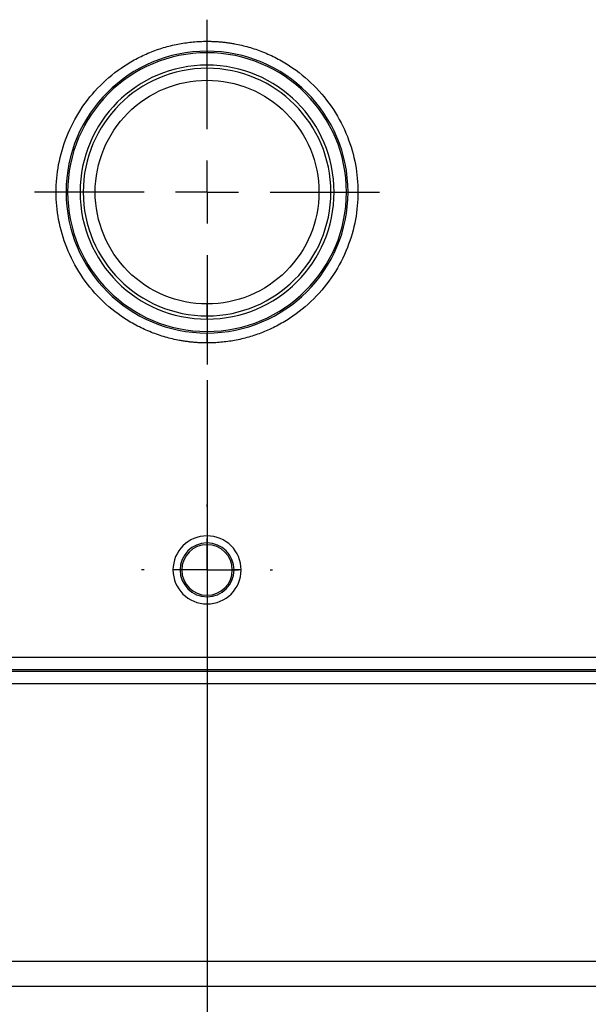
# Model space of a CAD drawing. Header units: millimetres. Extents: x 0 to 1118, y 0 to 864.
# Tile 8 of 67: x 317 to 363, y 141 to 220. Entities that reach past the tile are written whole.
import ezdxf

# ---------------------------------------------------------------- set-up
doc = ezdxf.new("R2010")
doc.units = ezdxf.units.MM
doc.linetypes.add('CENTERX2', pattern=[20.32, 12.7, -2.54, 2.54, -2.54])
doc.layers.add('CENTER', color=40, linetype='CENTERX2')
doc.layers.add('DIMENSIONS', color=140, linetype='Continuous', lineweight=25)
doc.styles.add('SLDTEXTSTYLE0', font='TXT', dxfattribs={"width": 0.75})
doc.dimstyles.new('SLDDIMSTYLE2', dxfattribs={"dimtxt": 10, "dimasz": 10, "dimexe": 0, "dimexo": 0.0625, "dimgap": 2.5, "dimtad": 0, "dimtih": 1, "dimtoh": 1, "dimdec": 1, "dimrnd": 1e-09, "dimzin": 12, "dimdsep": 46, "dimtxsty": 'SLDTEXTSTYLE0', "dimsah": 1, "dimcen": 0.09, "dimadec": 0, "dimazin": 3, "dimtfac": 1, "dimtdec": 1, "dimtofl": 0, "dimtmove": 0, "dimatfit": 3, "dimfxl": 0, "dimfrac": 2, "dimtolj": 1, "dimtzin": 12, "dimarcsym": 0})
doc.dimstyles.new('SLDDIMSTYLE3', dxfattribs={"dimtxt": 10, "dimasz": 10, "dimexe": 0, "dimexo": 0.0625, "dimgap": 2.5, "dimtad": 0, "dimtih": 1, "dimtoh": 1, "dimdec": 1, "dimrnd": 1e-09, "dimzin": 4, "dimdsep": 46, "dimtxsty": 'SLDTEXTSTYLE0', "dimsah": 1, "dimcen": 0.09, "dimadec": 0, "dimazin": 1, "dimtfac": 1, "dimtdec": 1, "dimtmove": 0, "dimatfit": 0, "dimfxl": 0, "dimfrac": 2, "dimtolj": 1, "dimtzin": 12, "dimarcsym": 0})

# ---------------------------------------------------------------- blocks, each defined once
blk = doc.blocks.new('_D_7')
at = {"layer": 'DIMENSIONS'}
for p, q in [((387.505, 192.232), (387.505, 117.271)), ((332.505, 191.382), (332.505, 117.271)), ((278.713, 121.919), (275.666, 121.919)), ((275.666, 121.919), (275.666, 106.044)), ((304.574, 121.919), (307.621, 121.919)), ((307.621, 121.919), (307.621, 106.044)), ((332.505, 120.446), (312.698, 120.446)), ((387.505, 120.446), (406.736, 120.446)), ((275.666, 106.044), (278.713, 106.044)), ((307.621, 106.044), (304.574, 106.044))]:
    blk.add_line(p, q, dxfattribs=at)
for points in [[(332.505, 120.446), (322.505, 121.985), (322.505, 118.908)], [(387.505, 120.446), (397.505, 118.908), (397.505, 121.985)]]:
    blk.add_solid(points, dxfattribs=at)
at = {"layer": 'DIMENSIONS', "char_height": 10, "attachment_point": 1, "style": 'SLDTEXTSTYLE0'}
for s, insert in [('55.0', (278.713, 136.84)), ('2.17', (278.713, 118.934))]:
    blk.add_mtext(s, dxfattribs=dict(at, insert=insert))
blk = doc.blocks.new('_D_9')
at = {"layer": 'DIMENSIONS'}
for p, q in [((332.505, 191.382), (332.505, 87.271)), ((456.005, 189.842), (456.005, 87.271)), ((381.324, 91.919), (378.277, 91.919)), ((378.277, 91.919), (378.277, 76.044)), ((407.185, 91.919), (410.232, 91.919)), ((410.232, 91.919), (410.232, 76.044)), ((332.505, 90.446), (373.201, 90.446)), ((456.005, 90.446), (415.309, 90.446)), ((378.277, 76.044), (381.324, 76.044)), ((410.232, 76.044), (407.185, 76.044))]:
    blk.add_line(p, q, dxfattribs=at)
for points in [[(332.505, 90.446), (342.505, 88.908), (342.505, 91.985)], [(456.005, 90.446), (446.005, 91.985), (446.005, 88.908)]]:
    blk.add_solid(points, dxfattribs=at)
at = {"layer": 'DIMENSIONS', "char_height": 10, "attachment_point": 1, "style": 'SLDTEXTSTYLE0'}
for s, insert in [('123.5', (377.63, 106.84)), ('4.86', (381.324, 88.934))]:
    blk.add_mtext(s, dxfattribs=dict(at, insert=insert))
blk = doc.blocks.new('SW_CENTERMARKSYMBOL_4')
at = {"layer": 'CENTER', "color": 0}
for p, q in [((0, 5.08), (0, 5.29)), ((0, 0), (0, 2.54)), ((-5.08, 0), (-5.29, 0)), ((0, 0), (-2.54, 0)), ((0, 0), (0, -2.54)), ((0, 0), (2.54, 0)), ((5.08, 0), (5.29, 0)), ((0, -5.08), (0, -5.29))]:
    blk.add_line(p, q, dxfattribs=at)
blk = doc.blocks.new('SW_CENTERMARKSYMBOL_10')
at = {"layer": 'CENTER', "color": 0}
for p, q in [((0, 5.08), (0, 13.918)), ((0, 0), (0, 2.54)), ((-5.08, 0), (-13.918, 0)), ((0, 0), (-2.54, 0)), ((0, 0), (0, -2.54)), ((0, 0), (2.54, 0)), ((5.08, 0), (13.918, 0)), ((0, -5.08), (0, -13.918))]:
    blk.add_line(p, q, dxfattribs=at)

msp = doc.modelspace()

# ---------------------------------------------------------------- linework, layer by layer
for p, q in [((332.505, 217.948), (332.505, 218.747)), ((332.505, 217.948), (332.505, 217.82)), ((332.505, 216.563), (332.505, 216.82)), ((332.505, 215.597), (332.505, 216.563)), ((332.505, 196.577), (332.505, 197.542)), ((332.505, 196.32), (332.505, 196.577)), ((332.505, 195.32), (332.505, 195.192)), ((332.505, 194.393), (332.505, 195.192)), ((330.33, 176.07), (329.755, 176.07)), ((330.465, 176.07), (330.33, 176.07)), ((334.68, 176.07), (334.544, 176.07)), ((335.255, 176.07), (334.68, 176.07)), ((214.505, 169.019), (383.155, 169.019)), ((214.505, 168.02), (383.089, 168.02)), ((382.998, 167.883), (214.505, 167.883)), ((382.998, 166.885), (214.505, 166.885)), ((368.508, 144.451), (218.613, 144.451)), ((368.543, 142.451), (218.561, 142.451))]:
    msp.add_line(p, q)
for centre, radius, start, end in [((332.505, 206.57), 11.378, 90, 270), ((332.505, 206.57), 11.25, 90, 270), ((332.505, 206.57), 11.378, 270, 90), ((332.505, 206.57), 11.25, 270, 90), ((332.505, 206.57), 10.25, 90, 270), ((332.505, 206.57), 9.993, 90, 270), ((332.505, 206.57), 10.25, 270, 90), ((332.505, 206.57), 9.993, 270, 90), ((332.505, 176.07), 2.75, 0, 180), ((332.505, 176.07), 2.175, 0, 180), ((332.505, 176.07), 2.039, 0, 180), ((332.505, 176.07), 2.75, 180, 0), ((332.505, 176.07), 2.175, 180, 0), ((332.505, 176.07), 2.039, 180, 0)]:
    msp.add_arc(centre, radius, start, end)
for points, knots in [([(332.505, 194.393), (332.399, 194.394), (332.186, 194.395), (331.868, 194.408), (331.551, 194.429), (331.234, 194.458), (330.918, 194.495), (330.603, 194.541), (330.006, 194.643), (329.135, 194.848), (328, 195.235), (326.894, 195.739), (325.462, 196.575), (323.833, 197.898), (322.251, 199.845), (321.121, 202.028), (320.468, 204.297), (320.26, 206.57), (320.468, 208.842), (321.121, 211.112), (322.251, 213.294), (323.833, 215.241), (325.462, 216.564), (326.894, 217.4), (328, 217.904), (329.135, 218.291), (330.083, 218.514), (330.838, 218.636), (331.392, 218.7), (331.947, 218.739), (332.319, 218.744), (332.505, 218.747)], [0, 0, 0, 0, 0.008343, 0.016672, 0.024993, 0.033311, 0.041633, 0.049965, 0.058311, 0.0892, 0.120102, 0.152279, 0.18447, 0.250119, 0.315767, 0.380052, 0.441771, 0.500002, 0.558232, 0.619951, 0.684236, 0.749885, 0.815534, 0.84771, 0.879901, 0.91079, 0.941693, 0.956282, 0.970843, 0.985405, 1, 1, 1, 1]), ([(332.505, 218.747), (332.611, 218.746), (332.823, 218.744), (333.142, 218.731), (333.459, 218.711), (333.776, 218.682), (334.091, 218.644), (334.407, 218.599), (335.004, 218.496), (335.875, 218.291), (337.009, 217.904), (338.116, 217.4), (339.548, 216.564), (341.177, 215.241), (342.758, 213.294), (343.889, 211.112), (344.541, 208.842), (344.75, 206.57), (344.541, 204.297), (343.889, 202.028), (342.758, 199.845), (341.177, 197.898), (339.548, 196.575), (338.116, 195.739), (337.01, 195.235), (335.875, 194.848), (334.926, 194.625), (334.171, 194.503), (333.618, 194.44), (333.062, 194.4), (332.691, 194.395), (332.505, 194.393)], [0, 0, 0, 0, 0.008343, 0.016672, 0.024993, 0.033311, 0.041633, 0.049965, 0.058311, 0.0892, 0.120102, 0.152279, 0.18447, 0.250119, 0.315767, 0.380052, 0.441771, 0.500002, 0.558232, 0.619951, 0.684236, 0.749885, 0.815534, 0.84771, 0.879901, 0.91079, 0.941693, 0.956282, 0.970843, 0.985405, 1, 1, 1, 1]), ([(332.505, 197.542), (330.111, 197.542), (327.815, 198.494), (324.429, 201.879), (323.478, 204.176), (323.478, 208.964), (324.429, 211.26), (327.815, 214.646), (330.111, 215.597), (332.505, 215.597)], [0, 0, 0, 0, 0.25, 0.25, 0.5, 0.5, 0.75, 0.75, 1, 1, 1, 1]), ([(332.505, 215.597), (334.899, 215.597), (337.195, 214.646), (340.581, 211.26), (341.532, 208.964), (341.532, 204.176), (340.581, 201.879), (337.195, 198.494), (334.899, 197.542), (332.505, 197.542)], [0, 0, 0, 0, 0.25, 0.25, 0.5, 0.5, 0.75, 0.75, 1, 1, 1, 1])]:
    msp.add_open_spline(points, degree=3, knots=knots)

# ---------------------------------------------------------------- block references
at = {"layer": 'CENTER'}
for name, p in [('SW_CENTERMARKSYMBOL_10', (332.505, 206.57)), ('SW_CENTERMARKSYMBOL_4', (332.505, 176.07))]:
    msp.add_blockref(name, p, dxfattribs=at)

# ---------------------------------------------------------------- dimensions: what is measured, and where the dimension line sits
at = {"layer": 'DIMENSIONS'}
for base, p1, p2, dimstyle, picture, middle in [((332.505, 120.446), (387.505, 193.502), (332.505, 192.652), 'SLDDIMSTYLE3', '_D_7', (291.644, 120.446)), ((456.005, 90.446), (332.505, 192.652), (456.005, 191.112), 'SLDDIMSTYLE2', '_D_9', (394.255, 90.446))]:
    dim = msp.add_linear_dim(base=base, p1=p1, p2=p2, dimstyle=dimstyle, dxfattribs=at)
    dim.commit()
    dim.dimension.update_dxf_attribs({"geometry": picture, "text_midpoint": middle, "dimtype": 160})

doc.saveas('drawing.dxf')
